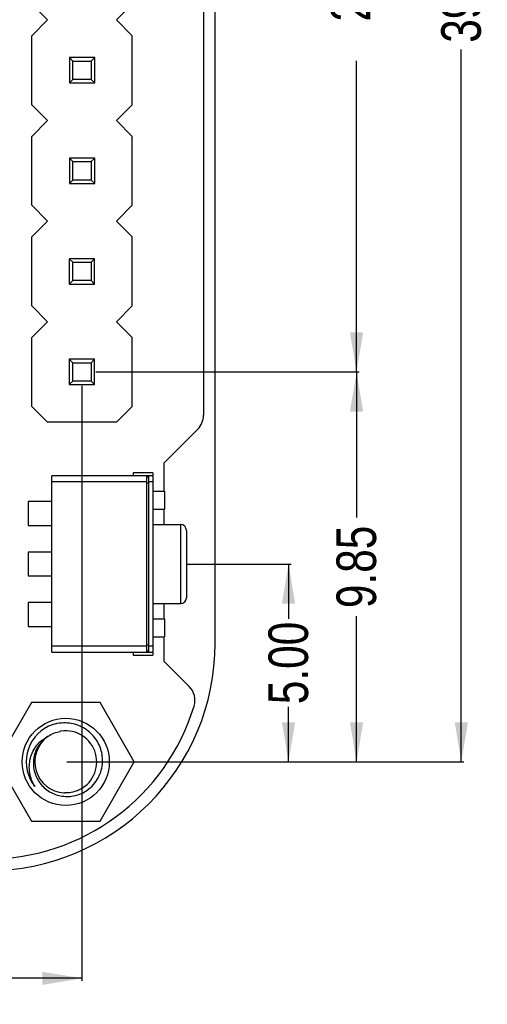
# Model space of a CAD drawing. Header units: millimetres. Extents: x 3 to 124, y -45 to 11.
# Tile 18 of 46: x 112 to 124, y -45 to -20. Entities that reach past the tile are written whole.
import ezdxf

# ---------------------------------------------------------------- set-up
doc = ezdxf.new("R2010")
doc.units = ezdxf.units.MM
doc.header["$LTSCALE"] = 1.21
doc.header["$MEASUREMENT"] = 0
doc.header["$PDMODE"] = 3
doc.header["$PDSIZE"] = 0.3125
doc.layers.get('0').update_dxf_attribs({"linetype": 'CONTINUOUS'})
doc.layers.get('DEFPOINTS').update_dxf_attribs({"linetype": 'CONTINUOUS'})
doc.layers.add('Dim', color=3, linetype='CONTINUOUS', lineweight=25)
doc.styles.get("Standard").update_dxf_attribs({"font": 'txt', "width": 0.8})
doc.dimstyles.get("Standard").update_dxf_attribs({"dimtxt": 0.15625, "dimasz": 0.1875, "dimexe": 0.125, "dimexo": 0.0625, "dimgap": 0.09, "dimtad": 0, "dimtih": 1, "dimtoh": 1, "dimzin": 4, "dimdsep": 46, "dimtxsty": 'STANDARD', "dimblk": '_FILLED', "dimblk1": '_FILLED', "dimblk2": '_FILLED', "dimcen": 0.09, "dimazin": 1, "dimtp": 0.01, "dimtm": 0.01, "dimtfac": 1, "dimtofl": 0, "dimtmove": 0, "dimatfit": 3, "dimldrblk": '_FILLED', "dimfxl": 1, "dimtolj": 1, "dimtzin": 4, "dimarcsym": 0})

# ---------------------------------------------------------------- blocks, each defined once
blk = doc.blocks.new('_FILLED')
at = {"color": 0, "linetype": 'ByBlock'}
blk.add_solid([(0, 0), (-1, 0.167), (-1, -0.167)], dxfattribs=at)
blk = doc.blocks.new('*D23')
at = {"color": 0, "linetype": 'ByBlock', "lineweight": -2}
for p, q in [((113.45, 0.247), (123.476, 0.247)), ((123.413, 0.247), (123.413, -17.741)), ((123.413, -38.753), (123.413, -20.764)), ((113.45, -38.753), (123.476, -38.753))]:
    blk.add_line(p, q, dxfattribs=at)
at = {"layer": 'DEFPOINTS', "color": 0, "linetype": 'ByBlock'}
for p in [(113.419, 0.247), (113.419, -38.753)]:
    blk.add_point(p, dxfattribs=at)
at = {"color": 0, "linetype": 'ByBlock', "lineweight": -2}
for p, rotation in [((123.413, 0.247), 90), ((123.413, -38.753), 270)]:
    blk.add_blockref('_FILLED', p, dxfattribs=dict(at, rotation=rotation))
at = {"color": 0, "linetype": 'ByBlock', "lineweight": -2, "insert": (123.413, -19.253), "char_height": 1, "attachment_point": 5, "rotation": 90}
blk.add_mtext('\\A1;39.00', dxfattribs=at)
blk = doc.blocks.new('*D24')
at = {"color": 0, "linetype": 'ByBlock', "lineweight": -2}
for p, q in [((116.499, -33.757), (119.11, -33.757)), ((119.048, -33.757), (119.048, -35.143)), ((119.048, -38.753), (119.048, -37.366)), ((116.381, -38.753), (119.11, -38.753))]:
    blk.add_line(p, q, dxfattribs=at)
at = {"layer": 'DEFPOINTS', "color": 0, "linetype": 'ByBlock'}
for p in [(116.468, -33.757), (116.35, -38.753)]:
    blk.add_point(p, dxfattribs=at)
at = {"color": 0, "linetype": 'ByBlock', "lineweight": -2}
for p, rotation in [((119.048, -33.757), 90), ((119.048, -38.753), 270)]:
    blk.add_blockref('_FILLED', p, dxfattribs=dict(at, rotation=rotation))
at = {"color": 0, "linetype": 'ByBlock', "lineweight": -2, "insert": (119.048, -36.255), "char_height": 1, "attachment_point": 5, "rotation": 90}
blk.add_mtext('\\A1;5.00', dxfattribs=at)
blk = doc.blocks.new('*D25')
at = {"color": 0, "linetype": 'ByBlock', "lineweight": -2}
for p, q in [((114.18, -28.906), (120.829, -28.906)), ((120.766, -28.906), (120.766, -32.584)), ((120.766, -38.753), (120.766, -35.074)), ((118.718, -38.753), (120.829, -38.753))]:
    blk.add_line(p, q, dxfattribs=at)
at = {"layer": 'DEFPOINTS', "color": 0, "linetype": 'ByBlock'}
for p in [(114.149, -28.906), (118.687, -38.753)]:
    blk.add_point(p, dxfattribs=at)
at = {"color": 0, "linetype": 'ByBlock', "lineweight": -2}
for p, rotation in [((120.766, -28.906), 90), ((120.766, -38.753), 270)]:
    blk.add_blockref('_FILLED', p, dxfattribs=dict(at, rotation=rotation))
at = {"color": 0, "linetype": 'ByBlock', "lineweight": -2, "insert": (120.766, -33.829), "char_height": 1, "attachment_point": 5, "rotation": 90}
blk.add_mtext('\\A1;9.85', dxfattribs=at)
blk = doc.blocks.new('*D27')
at = {"color": 0, "linetype": 'ByBlock', "lineweight": -2}
for p, q in [((114.185, -3.506), (120.829, -3.506)), ((120.766, -3.506), (120.766, -11.361)), ((120.766, -28.906), (120.766, -21.051)), ((114.211, -28.906), (120.829, -28.906))]:
    blk.add_line(p, q, dxfattribs=at)
at = {"layer": 'DEFPOINTS', "color": 0, "linetype": 'ByBlock'}
for p in [(114.153, -3.506), (114.18, -28.906)]:
    blk.add_point(p, dxfattribs=at)
at = {"color": 0, "linetype": 'ByBlock', "lineweight": -2}
for p, rotation in [((120.766, -3.506), 90), ((120.766, -28.906), 270)]:
    blk.add_blockref('_FILLED', p, dxfattribs=dict(at, rotation=rotation))
at = {"color": 0, "linetype": 'ByBlock', "lineweight": -2, "insert": (120.766, -16.206), "char_height": 1, "attachment_point": 5, "rotation": 90}
blk.add_mtext('\\A1;25.40(=2.54*10)', dxfattribs=at)
blk = doc.blocks.new('*D28')
at = {"color": 0, "linetype": 'ByBlock', "lineweight": -2}
for p, q in [((96.049, -29.254), (96.049, -44.281)), ((113.829, -29.257), (113.829, -44.281)), ((96.049, -44.219), (103.427, -44.219)), ((113.829, -44.219), (106.45, -44.219))]:
    blk.add_line(p, q, dxfattribs=at)
at = {"layer": 'DEFPOINTS', "color": 0, "linetype": 'ByBlock'}
for p in [(96.049, -29.223), (113.829, -29.226)]:
    blk.add_point(p, dxfattribs=at)
at = {"color": 0, "linetype": 'ByBlock', "lineweight": -2, "rotation": 180}
blk.add_blockref('_FILLED', (96.049, -44.219), dxfattribs=at)
at = {"color": 0, "linetype": 'ByBlock', "lineweight": -2}
blk.add_blockref('_FILLED', (113.829, -44.219), dxfattribs=at)
at = {"color": 0, "linetype": 'ByBlock', "lineweight": -2, "insert": (104.939, -44.219), "char_height": 1, "attachment_point": 5}
blk.add_mtext('\\A1;17.78', dxfattribs=at)

msp = doc.modelspace()

# ---------------------------------------------------------------- linework, layer by layer
at = {"color": 7, "linetype": 'Continuous'}
for p, q in [((116.899, -2.753), (116.899, -30)), ((117.194, -35.753), (117.194, -2.753)), ((116.752, -30.354), (115.899, -31.207)), ((115.899, -31.207), (115.899, -31.919)), ((115.899, -32.371), (115.899, -32.756)), ((115.899, -34.756), (115.899, -35.142)), ((115.899, -35.594), (115.899, -36.207)), ((115.899, -36.207), (116.536, -36.845)), ((112.553, -37.253), (111.687, -38.753)), ((114.285, -37.253), (112.553, -37.253)), ((115.151, -38.753), (114.285, -37.253)), ((111.687, -38.753), (112.553, -40.253)), ((114.285, -40.253), (115.151, -38.753)), ((112.553, -40.253), (114.285, -40.253))]:
    msp.add_line(p, q, dxfattribs=at)
at = {"color": 6, "linetype": 'Continuous'}
for p, q in [((112.96, -20.016), (112.561, -19.616)), ((115.101, -19.616), (114.7, -20.016)), ((112.56, -20.416), (112.96, -20.016)), ((114.7, -20.016), (115.1, -20.416)), ((112.56, -22.156), (112.56, -20.416)), ((115.1, -22.156), (115.1, -20.416)), ((114.15, -20.966), (113.51, -20.966)), ((113.598, -21.054), (113.51, -20.966)), ((113.51, -20.966), (113.51, -21.606)), ((113.598, -21.054), (114.062, -21.054)), ((113.598, -21.518), (113.598, -21.054)), ((114.062, -21.054), (114.15, -20.966)), ((114.062, -21.054), (114.062, -21.518)), ((114.15, -21.606), (114.15, -20.966)), ((113.51, -21.606), (113.598, -21.518)), ((113.51, -21.606), (114.15, -21.606)), ((114.062, -21.518), (113.598, -21.518)), ((114.15, -21.606), (114.062, -21.518)), ((112.96, -22.556), (112.56, -22.156)), ((115.1, -22.156), (114.7, -22.556)), ((112.56, -22.956), (112.96, -22.556)), ((114.7, -22.556), (115.1, -22.956)), ((112.56, -24.696), (112.56, -22.956)), ((115.1, -24.696), (115.1, -22.956)), ((114.15, -23.506), (113.51, -23.506)), ((113.598, -23.594), (113.51, -23.506)), ((113.51, -23.506), (113.51, -24.146)), ((113.598, -23.594), (114.062, -23.594)), ((113.598, -24.058), (113.598, -23.594)), ((114.062, -23.594), (114.15, -23.506)), ((114.062, -23.594), (114.062, -24.058)), ((114.15, -24.146), (114.15, -23.506)), ((113.51, -24.146), (113.598, -24.058)), ((114.062, -24.058), (113.598, -24.058)), ((114.15, -24.146), (114.062, -24.058)), ((113.51, -24.146), (114.15, -24.146)), ((112.96, -25.096), (112.56, -24.696)), ((115.1, -24.696), (114.7, -25.096)), ((112.56, -25.496), (112.96, -25.096)), ((114.7, -25.096), (115.1, -25.496)), ((112.559, -27.236), (112.56, -25.496)), ((115.099, -27.236), (115.1, -25.496)), ((114.149, -26.046), (113.509, -26.046)), ((113.598, -26.134), (113.509, -26.046)), ((113.509, -26.046), (113.509, -26.686)), ((114.061, -26.134), (114.149, -26.046)), ((114.149, -26.686), (114.149, -26.046)), ((113.597, -26.598), (113.598, -26.134)), ((113.598, -26.134), (114.061, -26.134)), ((114.061, -26.134), (114.061, -26.598)), ((113.509, -26.686), (113.597, -26.598)), ((114.061, -26.598), (113.597, -26.598)), ((114.149, -26.686), (114.061, -26.598)), ((113.509, -26.686), (114.149, -26.686)), ((112.959, -27.636), (112.559, -27.236)), ((115.099, -27.236), (114.699, -27.636)), ((112.559, -28.036), (112.959, -27.636)), ((114.699, -27.636), (115.099, -28.036)), ((112.559, -29.776), (112.559, -28.036)), ((115.099, -29.776), (115.099, -28.036)), ((114.149, -28.586), (113.509, -28.586)), ((113.597, -28.674), (113.509, -28.586)), ((113.509, -28.586), (113.509, -29.226)), ((114.061, -28.674), (114.149, -28.586)), ((114.149, -29.226), (114.149, -28.586)), ((113.597, -28.674), (114.061, -28.674)), ((113.597, -29.138), (113.597, -28.674)), ((114.061, -28.674), (114.061, -29.138)), ((113.509, -29.226), (113.597, -29.138)), ((113.509, -29.226), (114.149, -29.226)), ((114.061, -29.138), (113.597, -29.138)), ((114.149, -29.226), (114.061, -29.138)), ((112.959, -30.176), (112.559, -29.776)), ((115.099, -29.776), (114.699, -30.176)), ((114.699, -30.176), (112.959, -30.176)), ((113.068, -35.981), (113.069, -31.531)), ((115.619, -31.531), (113.069, -31.531)), ((115.619, -31.456), (115.119, -31.456)), ((115.119, -31.456), (115.119, -31.531)), ((115.464, -35.981), (115.464, -31.531)), ((115.519, -31.561), (115.464, -31.561)), ((115.518, -35.981), (115.519, -31.531)), ((115.619, -31.456), (115.618, -36.056)), ((115.464, -31.681), (113.068, -31.681)), ((115.518, -31.711), (115.464, -31.711)), ((115.618, -31.681), (115.518, -31.681)), ((115.618, -31.919), (115.918, -31.919)), ((115.918, -31.919), (115.918, -32.371)), ((113.068, -32.181), (112.468, -32.181)), ((112.468, -32.181), (112.468, -32.781)), ((115.618, -32.371), (115.918, -32.371)), ((112.468, -32.781), (113.068, -32.781)), ((115.618, -32.756), (116.318, -32.757)), ((116.318, -32.757), (116.318, -34.757)), ((116.468, -32.907), (116.468, -34.607)), ((113.068, -33.456), (112.468, -33.456)), ((112.468, -33.456), (112.468, -34.056)), ((112.468, -34.056), (113.068, -34.056)), ((113.068, -34.731), (112.468, -34.731)), ((112.468, -34.731), (112.468, -35.331)), ((115.618, -34.756), (116.318, -34.757)), ((115.618, -35.142), (115.918, -35.142)), ((115.918, -35.142), (115.918, -35.594)), ((112.468, -35.331), (113.068, -35.331)), ((115.464, -35.801), (115.518, -35.801)), ((115.618, -35.594), (115.918, -35.594)), ((115.464, -35.831), (113.068, -35.831)), ((113.068, -35.981), (115.618, -35.981)), ((115.118, -35.981), (115.118, -36.056)), ((115.464, -35.951), (115.518, -35.951)), ((115.618, -35.831), (115.518, -35.831)), ((115.118, -36.056), (115.618, -36.056))]:
    msp.add_line(p, q, dxfattribs=at)
at = {"color": 7, "linetype": 'Continuous'}
msp.add_circle((113.419, -38.753), 1.1, dxfattribs=at)
for centre, radius, start, end in [((116.399, -30), 0.5, 315, 360), ((111.444, -35.753), 5.75, 270, 360), ((116.183, -37.199), 0.5, 343.0323, 45), ((111.444, -35.753), 5.454, 270, 343.0323), ((113.419, -38.753), 1, 115.7143, 218.5714), ((113.419, -38.751), 0.782, 98.8359, 100.2694), ((113.419, -38.753), 0.783, 292.3665, 98.8389), ((113.419, -38.753), 0.783, 126.527, 266.7543), ((113.419, -38.755), 0.781, 266.7552, 268.1892)]:
    msp.add_arc(centre, radius, start, end, dxfattribs=at)
at = {"color": 6, "linetype": 'Continuous'}
for centre, start, end in [((116.318, -32.907), 359.9896, 89.9896), ((116.318, -34.607), 269.9896, 359.9896)]:
    msp.add_arc(centre, 0.15, start, end, dxfattribs=at)
at = {"color": 7, "linetype": 'Continuous'}
for points, knots in [([(113.419, -37.769), (113.345, -37.766), (113.196, -37.778), (113.053, -37.822), (112.985, -37.852)], [0, 0, 0, 0, 0.499989, 1, 1, 1, 1]), ([(114.348, -38.753), (114.35, -38.69), (114.342, -38.565), (114.293, -38.382), (114.208, -38.213), (114.092, -38.064), (113.95, -37.941), (113.786, -37.847), (113.607, -37.787), (113.482, -37.771), (113.419, -37.769)], [0, 0, 0, 0, 0.124992, 0.249982, 0.374979, 0.499974, 0.624977, 0.749984, 0.874986, 1, 1, 1, 1]), ([(112.976, -38.107), (113.021, -38.076), (113.119, -38.023), (113.225, -37.992), (113.279, -37.982)], [0, 0, 0, 0, 0.499978, 1, 1, 1, 1]), ([(112.637, -39.376), (112.605, -39.323), (112.552, -39.211), (112.504, -39.031), (112.493, -38.845), (112.519, -38.661), (112.583, -38.486), (112.683, -38.329), (112.815, -38.198), (112.92, -38.133), (112.976, -38.107)], [0, 0, 0, 0, 0.125281, 0.250495, 0.375643, 0.500713, 0.625695, 0.750582, 0.875348, 1, 1, 1, 1]), ([(112.976, -38.107), (112.929, -38.136), (112.84, -38.206), (112.732, -38.335), (112.653, -38.484), (112.607, -38.646), (112.595, -38.814), (112.618, -38.981), (112.674, -39.14), (112.76, -39.285), (112.873, -39.41), (113.009, -39.51), (113.161, -39.582), (113.325, -39.623), (113.493, -39.631), (113.66, -39.608), (113.819, -39.553), (113.917, -39.498), (113.962, -39.466)], [0, 0, 0, 0, 0.062483, 0.124965, 0.187453, 0.249942, 0.312434, 0.374929, 0.437427, 0.499926, 0.562428, 0.624933, 0.687439, 0.749947, 0.812458, 0.87497, 0.937484, 1, 1, 1, 1]), ([(113.962, -39.466), (114.02, -39.425), (114.125, -39.331), (114.246, -39.158), (114.324, -38.962), (114.345, -38.823), (114.348, -38.753)], [0, 0, 0, 0, 0.249982, 0.499979, 0.749972, 1, 1, 1, 1]), ([(113.717, -39.477), (113.666, -39.498), (113.56, -39.53), (113.449, -39.538), (113.394, -39.536)], [0, 0, 0, 0, 0.5, 1, 1, 1, 1])]:
    msp.add_open_spline(points, degree=3, knots=knots, dxfattribs=at)

# ---------------------------------------------------------------- dimensions: what is measured, and where the dimension line sits
at = {"layer": 'Dim'}
for base, p1, p2, picture, middle in [((123.413, -38.753), (113.419, 0.247), (113.419, -38.753), '*D23', (123.413, -19.253)), ((120.766, -38.753), (114.149, -28.906), (118.687, -38.753), '*D25', (120.766, -33.829)), ((119.048, -38.753), (116.468, -33.757), (116.35, -38.753), '*D24', (119.048, -36.255))]:
    dim = msp.add_linear_dim(base=base, p1=p1, p2=p2, angle=90, dimstyle='STANDARD', override={"dimscale": 0.5, "dimtxt": 2, "dimasz": 2, "dimtih": 0, "dimtoh": 0, "dimzin": 0, "dimcen": 0.198, "dimadec": 0, "dimazin": 0, "dimtp": 0, "dimtm": 0, "dimtdec": 4, "dimtzin": 0}, dxfattribs=at)
    dim.commit()
    dim.dimension.update_dxf_attribs({"geometry": picture, "text_midpoint": middle})
dim = msp.add_linear_dim(base=(120.766, -3.506), p1=(114.18, -28.906), p2=(114.153, -3.506), angle=90, text='<>(=2.54*10)', dimstyle='STANDARD', override={"dimscale": 0.5, "dimtxt": 2, "dimasz": 2, "dimtih": 0, "dimtoh": 0, "dimzin": 0, "dimpost": '<>', "dimcen": 0.198, "dimadec": 0, "dimazin": 0, "dimtp": 0, "dimtm": 0, "dimtdec": 4, "dimtzin": 0}, dxfattribs=at)
dim.commit()
dim.dimension.update_dxf_attribs({"geometry": '*D27', "text_midpoint": (120.766, -16.206)})
dim = msp.add_linear_dim(base=(113.829, -44.219), p1=(96.049, -29.223), p2=(113.829, -29.226), dimstyle='STANDARD', override={"dimscale": 0.5, "dimtxt": 2, "dimasz": 2, "dimtih": 0, "dimtoh": 0, "dimzin": 0, "dimcen": 0.198, "dimadec": 0, "dimazin": 0, "dimtp": 0, "dimtm": 0, "dimtdec": 4, "dimtzin": 0}, dxfattribs=at)
dim.commit()
dim.dimension.update_dxf_attribs({"geometry": '*D28', "text_midpoint": (104.939, -44.219)})

doc.saveas('drawing.dxf')
